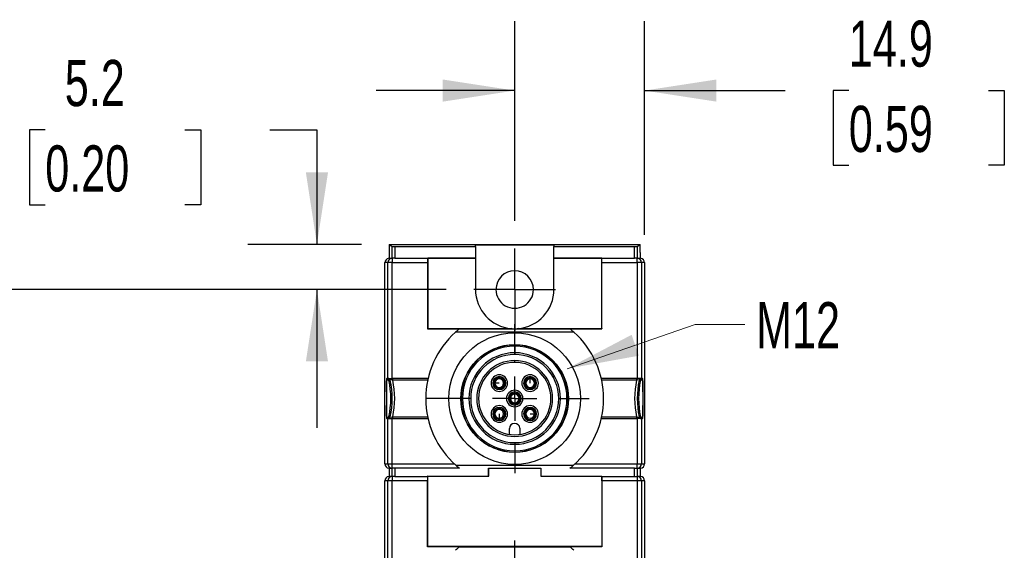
# Model space of a CAD drawing. Header units: millimetres. Extents: x 0 to 699, y 0 to 540.
# Tile 4 of 10: x 127 to 240, y 237 to 298. Entities that reach past the tile are written whole.
import ezdxf

# ---------------------------------------------------------------- set-up
doc = ezdxf.new("R2010")
doc.units = ezdxf.units.MM
doc.header["$LTSCALE"] = 2.5
doc.linetypes.add('CENTERX2', pattern=[20.32, 12.7, -2.54, 2.54, -2.54])
doc.layers.add('CENTER', color=40, linetype='CENTERX2')
doc.layers.add('DIMENSIONS', color=140, linetype='Continuous', lineweight=25)
doc.layers.add('TEXT', color=140, linetype='Continuous', lineweight=25)
doc.styles.add('SLDTEXTSTYLE0', font='TXT', dxfattribs={"width": 0.7})
doc.dimstyles.new('SLDDIMSTYLE0', dxfattribs={"dimtxt": 5.39502, "dimasz": 8.255, "dimexe": 0, "dimexo": 0.0625, "dimgap": 1.348755, "dimtad": 0, "dimtih": 1, "dimtoh": 1, "dimrnd": 1e-09, "dimzin": 4, "dimdsep": 46, "dimtxsty": 'SLDTEXTSTYLE0', "dimsah": 1, "dimcen": 0.09, "dimadec": 0, "dimazin": 1, "dimtfac": 1, "dimtofl": 0, "dimtmove": 0, "dimatfit": 3, "dimfxl": 0, "dimfrac": 2, "dimtolj": 1, "dimtzin": 12, "dimarcsym": 0})
doc.dimstyles.new('SLDDIMSTYLE2', dxfattribs={"dimtxt": 5.39502, "dimasz": 8.255, "dimexe": 0, "dimexo": 0.0625, "dimgap": 1.348755, "dimtad": 0, "dimtih": 1, "dimtoh": 1, "dimrnd": 1e-09, "dimzin": 12, "dimdsep": 46, "dimtxsty": 'SLDTEXTSTYLE0', "dimsah": 1, "dimcen": 0.09, "dimadec": 0, "dimazin": 3, "dimtfac": 1, "dimtmove": 0, "dimatfit": 0, "dimfxl": 0, "dimfrac": 2, "dimtolj": 1, "dimtzin": 12, "dimarcsym": 0})

# ---------------------------------------------------------------- blocks, each defined once
blk = doc.blocks.new('_D')
at = {"layer": 'DIMENSIONS'}
for p, q in [((175.57, 266.8), (108.86, 266.8)), ((116.8, 266.8), (116.8, 239.08)), ((108.78, 229.3), (106.97, 229.3)), ((106.97, 229.3), (106.97, 220.73)), ((124.81, 229.3), (126.63, 229.3)), ((126.63, 229.3), (126.63, 220.73)), ((106.97, 220.73), (108.78, 220.73)), ((126.63, 220.73), (124.81, 220.73)), ((116.8, 191.8), (116.8, 219.52)), ((175.47, 191.8), (108.86, 191.8))]:
    blk.add_line(p, q, dxfattribs=at)
for points in [[(116.8, 266.8), (115.53, 258.55), (118.07, 258.55)], [(116.8, 191.8), (118.07, 200.06), (115.53, 200.06)]]:
    blk.add_solid(points, dxfattribs=at)
at = {"layer": 'DIMENSIONS', "char_height": 5.292, "attachment_point": 1, "style": 'SLDTEXTSTYLE0'}
for s, insert in [('75.0', (108.78, 237.33)), ('2.95', (108.78, 227.55))]:
    blk.add_mtext(s, dxfattribs=dict(at, insert=insert))
blk = doc.blocks.new('_D_2')
at = {"layer": 'DIMENSIONS'}
for p, q in [((129.58, 285.09), (127.77, 285.09)), ((127.77, 285.09), (127.77, 276.51)), ((145.61, 285.09), (147.42, 285.09)), ((147.42, 285.09), (147.42, 276.51)), ((155.34, 285.09), (160.75, 285.09)), ((160.75, 285.09), (160.75, 271.97)), ((127.77, 276.51), (129.58, 276.51)), ((147.42, 276.51), (145.61, 276.51)), ((165.87, 271.97), (152.81, 271.97)), ((175.57, 266.8), (152.81, 266.8)), ((160.75, 266.8), (160.75, 250.93))]:
    blk.add_line(p, q, dxfattribs=at)
for points in [[(160.75, 271.97), (162.02, 280.22), (159.48, 280.22)], [(160.75, 266.8), (159.48, 258.55), (162.02, 258.55)]]:
    blk.add_solid(points, dxfattribs=at)
at = {"layer": 'DIMENSIONS', "char_height": 5.292, "attachment_point": 1, "style": 'SLDTEXTSTYLE0'}
for s, insert in [('5.2', (131.82, 293.12)), ('0.20', (129.58, 283.33))]:
    blk.add_mtext(s, dxfattribs=dict(at, insert=insert))
blk = doc.blocks.new('_D_3')
at = {"layer": 'DIMENSIONS'}
for p, q in [((183.44, 274.67), (183.44, 297.55)), ((198.33, 273.06), (198.33, 297.55)), ((183.44, 289.61), (167.56, 289.61)), ((198.33, 289.61), (214.46, 289.61)), ((221.77, 289.61), (219.96, 289.61)), ((219.96, 289.61), (219.96, 281.04)), ((237.8, 289.61), (239.61, 289.61)), ((239.61, 289.61), (239.61, 281.04)), ((219.96, 281.04), (221.77, 281.04)), ((239.61, 281.04), (237.8, 281.04))]:
    blk.add_line(p, q, dxfattribs=at)
for points in [[(183.44, 289.61), (175.18, 290.88), (175.18, 288.34)], [(198.33, 289.61), (206.59, 288.34), (206.59, 290.88)]]:
    blk.add_solid(points, dxfattribs=at)
at = {"layer": 'DIMENSIONS', "char_height": 5.292, "attachment_point": 1, "style": 'SLDTEXTSTYLE0'}
for s, insert in [('14.9', (221.77, 297.64)), ('0.59', (221.77, 287.86))]:
    blk.add_mtext(s, dxfattribs=dict(at, insert=insert))
blk = doc.blocks.new('SW_CENTERMARKSYMBOL_2')
at = {"layer": 'CENTER', "color": 0}
for p, q in [((0, 5.08), (0, 8.715)), ((0, 0), (0, 2.54)), ((-5.08, 0), (-8.715, 0)), ((0, 0), (-2.54, 0)), ((0, 0), (0, -2.54)), ((0, 0), (2.54, 0)), ((5.08, 0), (8.715, 0)), ((0, -5.08), (0, -8.715))]:
    blk.add_line(p, q, dxfattribs=at)
blk = doc.blocks.new('SW_CENTERMARKSYMBOL_3')
at = {"layer": 'CENTER', "color": 0}
for p, q in [((0, 5.08), (0, 8.54)), ((0, 0), (0, 2.54)), ((-5.08, 0), (-8.54, 0)), ((0, 0), (-2.54, 0)), ((0, 0), (0, -2.54)), ((0, 0), (2.54, 0)), ((5.08, 0), (8.54, 0)), ((0, -5.08), (0, -8.54))]:
    blk.add_line(p, q, dxfattribs=at)
blk = doc.blocks.new('SW_CENTERMARKSYMBOL_4')
at = {"layer": 'CENTER', "color": 0}
for p, q in [((0, 2.54), (0, 4.69)), ((0, 0), (0, 2.54)), ((-2.54, 0), (-4.69, 0)), ((0, 0), (-2.54, 0)), ((0, 0), (0, -2.54)), ((0, 0), (2.54, 0)), ((2.54, 0), (4.69, 0)), ((0, -2.54), (0, -4.69))]:
    blk.add_line(p, q, dxfattribs=at)

msp = doc.modelspace()

# ---------------------------------------------------------------- linework, layer by layer
for p, q in [((169.047, 271.965), (169.379, 271.745)), ((169.047, 271.965), (197.831, 271.965)), ((169.047, 271.965), (169.047, 271.004)), ((169.379, 270.38), (169.379, 271.745)), ((169.679, 271.742), (169.679, 270.38)), ((169.679, 271.742), (178.939, 271.742)), ((187.939, 271.898), (178.939, 271.898)), ((178.939, 271.742), (178.939, 271.898)), ((178.939, 271.742), (178.939, 270.392)), ((187.939, 271.898), (187.939, 271.742)), ((187.939, 270.392), (187.939, 271.742)), ((187.939, 271.742), (197.199, 271.742)), ((197.199, 270.38), (197.199, 271.742)), ((197.499, 271.745), (197.831, 271.965)), ((197.499, 271.745), (197.499, 270.38)), ((197.831, 271.215), (197.831, 271.965)), ((169.047, 271.004), (169.024, 270.98)), ((169.024, 270.98), (169.024, 270.38)), ((169.024, 270.38), (169.379, 270.38)), ((169.384, 270.38), (169.379, 270.38)), ((169.679, 270.38), (169.384, 270.38)), ((169.384, 270.38), (169.384, 269.88)), ((169.679, 270.38), (173.448, 270.38)), ((173.448, 270.392), (173.448, 270.38)), ((173.448, 270.392), (173.456, 270.383)), ((173.448, 270.392), (178.939, 270.392)), ((173.456, 270.383), (173.456, 262.318)), ((178.939, 270.383), (173.456, 270.383)), ((178.939, 270.383), (178.939, 270.392)), ((178.939, 270.383), (178.939, 266.8)), ((187.939, 270.392), (193.43, 270.392)), ((187.939, 270.392), (187.939, 270.383)), ((193.421, 270.383), (187.939, 270.383)), ((187.939, 266.8), (187.939, 270.383)), ((193.421, 270.383), (193.43, 270.392)), ((193.421, 262.318), (193.421, 270.383)), ((193.43, 270.38), (193.43, 270.392)), ((193.43, 270.38), (197.199, 270.38)), ((197.494, 270.38), (197.199, 270.38)), ((197.494, 269.88), (197.494, 270.38)), ((197.499, 270.38), (197.494, 270.38)), ((197.499, 270.38), (197.854, 270.38)), ((197.854, 270.38), (197.854, 270.981)), ((168.547, 246.8), (168.547, 269.88)), ((168.884, 269.88), (168.547, 269.88)), ((168.884, 256.6), (168.884, 269.88)), ((169.384, 269.88), (168.884, 269.88)), ((169.384, 269.88), (173.439, 269.88)), ((169.384, 256.6), (169.384, 269.88)), ((173.439, 269.88), (173.439, 262.3)), ((193.439, 262.3), (193.439, 269.88)), ((193.439, 269.88), (197.494, 269.88)), ((197.494, 269.88), (197.494, 256.6)), ((197.994, 269.88), (197.494, 269.88)), ((197.994, 269.88), (197.994, 256.6)), ((198.331, 269.88), (197.994, 269.88)), ((198.331, 269.88), (198.331, 246.8)), ((173.456, 262.318), (173.439, 262.3)), ((173.439, 262.3), (177.111, 262.3)), ((173.456, 262.318), (183.043, 262.318)), ((177.111, 262.3), (177.122, 262.309)), ((177.122, 262.309), (183.159, 262.309)), ((183.159, 262.309), (183.043, 262.318)), ((183.835, 262.318), (183.719, 262.309)), ((183.719, 262.309), (189.756, 262.309)), ((183.835, 262.318), (193.421, 262.318)), ((189.756, 262.309), (189.767, 262.3)), ((189.767, 262.3), (193.439, 262.3)), ((193.421, 262.318), (193.439, 262.3)), ((190.242, 261.9), (176.636, 261.9)), ((183.439, 260.3), (183.439, 259.55)), ((183.439, 259.55), (183.439, 259.35)), ((183.439, 258.45), (183.439, 258.65)), ((168.726, 256.6), (168.884, 256.6)), ((168.884, 256.6), (169.384, 256.6)), ((173.502, 256.6), (169.384, 256.6)), ((169.453, 256.403), (169.453, 256.6)), ((181.229, 256.51), (181.141, 256.599)), ((185.207, 256.568), (185.207, 256.693)), ((185.207, 256.068), (185.207, 256.568)), ((185.649, 256.51), (185.737, 256.599)), ((197.494, 256.6), (193.376, 256.6)), ((197.425, 256.6), (197.425, 256.403)), ((197.994, 256.6), (197.494, 256.6)), ((197.994, 256.6), (198.151, 256.6)), ((168.722, 256.405), (168.722, 256.319)), ((169.159, 256.403), (169.004, 256.403)), ((173.458, 256.403), (169.453, 256.403)), ((181.171, 256.068), (181.046, 256.068)), ((181.671, 256.068), (181.171, 256.068)), ((197.425, 256.403), (193.42, 256.403)), ((197.874, 256.403), (197.718, 256.403)), ((198.156, 256.319), (198.156, 256.405)), ((175.892, 254.3), (173.239, 254.3)), ((183.439, 254.925), (183.439, 255.05)), ((183.439, 254.3), (183.439, 253.8)), ((183.439, 253.8), (183.439, 253.675)), ((168.722, 252.282), (168.722, 252.196)), ((168.884, 252), (168.726, 252)), ((168.884, 246.8), (168.884, 252)), ((168.884, 252), (169.384, 252)), ((169.004, 252.198), (169.159, 252.198)), ((169.384, 246.8), (169.384, 252)), ((169.384, 252), (173.502, 252)), ((169.453, 252.198), (173.458, 252.198)), ((169.453, 252), (169.453, 252.198)), ((181.229, 252.091), (181.141, 252.002)), ((181.671, 252.533), (181.671, 252.033)), ((181.671, 252.033), (181.671, 251.908)), ((185.207, 252.533), (185.707, 252.533)), ((185.649, 252.091), (185.737, 252.002)), ((185.707, 252.533), (185.832, 252.533)), ((193.376, 252), (197.494, 252)), ((193.42, 252.198), (197.425, 252.198)), ((197.425, 252.198), (197.425, 252)), ((197.494, 252), (197.494, 246.8)), ((197.994, 252), (197.494, 252)), ((197.718, 252.198), (197.874, 252.198)), ((197.994, 252), (197.994, 246.8)), ((198.151, 252), (197.994, 252)), ((198.156, 252.196), (198.156, 252.282)), ((182.838, 250.194), (182.838, 250.859)), ((184.038, 250.899), (184.038, 250.194)), ((168.547, 246.8), (168.884, 246.8)), ((168.884, 246.8), (169.384, 246.8)), ((169.024, 246.3), (169.379, 246.3)), ((169.024, 246.3), (169.024, 245.38)), ((169.379, 246.3), (169.384, 246.3)), ((169.379, 245.38), (169.379, 246.3)), ((169.384, 246.3), (169.384, 246.8)), ((169.384, 246.8), (176.526, 246.8)), ((169.679, 246.3), (169.384, 246.3)), ((177.111, 246.3), (169.679, 246.3)), ((169.679, 246.3), (169.679, 245.38)), ((176.692, 246.65), (190.186, 246.65)), ((180.448, 246.3), (186.43, 246.3)), ((180.448, 245.392), (180.448, 246.3)), ((180.456, 245.383), (180.456, 246.3)), ((186.421, 246.3), (186.421, 245.383)), ((186.43, 246.3), (186.43, 245.392)), ((197.199, 246.3), (189.767, 246.3)), ((190.352, 246.8), (197.494, 246.8)), ((197.199, 246.3), (197.494, 246.3)), ((197.199, 245.38), (197.199, 246.3)), ((197.494, 246.3), (197.494, 246.8)), ((197.494, 246.8), (197.994, 246.8)), ((197.494, 246.3), (197.499, 246.3)), ((197.499, 246.3), (197.854, 246.3)), ((197.499, 246.3), (197.499, 245.38)), ((197.854, 245.38), (197.854, 246.3)), ((197.994, 246.8), (198.331, 246.8)), ((169.379, 245.38), (169.024, 245.38)), ((169.384, 245.38), (169.379, 245.38)), ((169.679, 245.38), (169.384, 245.38)), ((169.384, 245.38), (169.384, 244.88)), ((169.679, 245.38), (173.448, 245.38)), ((173.448, 245.38), (173.448, 245.392)), ((173.456, 245.383), (173.448, 245.392)), ((173.448, 245.392), (180.448, 245.392)), ((173.456, 237.318), (173.456, 245.383)), ((173.456, 245.383), (180.456, 245.383)), ((180.448, 245.392), (180.456, 245.383)), ((186.43, 245.392), (186.421, 245.383)), ((186.421, 245.383), (193.421, 245.383)), ((186.43, 245.392), (193.43, 245.392)), ((193.43, 245.392), (193.421, 245.383)), ((193.421, 245.383), (193.421, 237.318)), ((193.43, 245.392), (193.43, 245.38)), ((193.43, 245.38), (197.199, 245.38)), ((197.199, 245.38), (197.494, 245.38)), ((197.494, 245.38), (197.494, 244.88)), ((197.499, 245.38), (197.494, 245.38)), ((197.854, 245.38), (197.499, 245.38)), ((168.547, 221.8), (168.547, 244.88)), ((168.884, 244.88), (168.547, 244.88)), ((168.884, 231.6), (168.884, 244.88)), ((169.384, 244.88), (168.884, 244.88)), ((169.384, 231.6), (169.384, 244.88)), ((173.439, 244.88), (169.384, 244.88)), ((173.439, 237.3), (173.439, 244.88)), ((193.439, 244.88), (193.439, 237.3)), ((197.494, 244.88), (193.439, 244.88)), ((197.494, 244.88), (197.494, 231.6)), ((197.994, 244.88), (197.494, 244.88)), ((197.994, 244.88), (197.994, 231.6)), ((198.331, 244.88), (197.994, 244.88)), ((198.331, 244.88), (198.331, 221.8)), ((173.439, 237.3), (173.456, 237.318)), ((177.111, 237.3), (173.439, 237.3)), ((193.421, 237.318), (173.456, 237.318)), ((177.111, 237.3), (177.122, 237.309)), ((177.122, 237.309), (189.756, 237.309)), ((189.756, 237.309), (189.767, 237.3)), ((193.439, 237.3), (189.767, 237.3)), ((193.439, 237.3), (193.421, 237.318))]:
    msp.add_line(p, q)
for radius in [7.546, 6.175]:
    msp.add_circle((183.439, 254.3), radius)
for centre, radius, start, end in [((169.384, 269.88), 0.5, 90.00436, 180.00436), ((197.494, 269.88), 0.5, 359.99564, 89.99564), ((183.439, 266.8), 2.15, 359.99998, 179.99998), ((183.439, 266.8), 4.5, 180, 264.95184), ((183.439, 266.8), 2.15, 179.99998, 359.99998), ((183.439, 266.8), 4.5, 275.04815, 360), ((183.439, 254.3), 10.2, 128.34275, 131.83248), ((183.439, 266.8), 4.5, 266.431, 273.569), ((183.439, 254.3), 10.2, 48.16752, 51.65725), ((183.439, 254.3), 10.2, 131.83248, 180), ((183.439, 254.3), 10.2, 311.40962, 48.16752), ((183.439, 254.3), 6.15, 90, 270), ((183.439, 254.3), 6, 90, 270), ((183.439, 254.3), 6.15, 270, 90), ((183.439, 254.3), 6, 270, 90), ((183.439, 254.3), 5.25, 90, 270), ((183.439, 254.3), 5.05, 90, 270), ((183.439, 254.3), 5.25, 270, 90), ((183.439, 254.3), 5.05, 270, 90), ((183.439, 254.3), 4.35, 90, 270), ((183.439, 254.3), 4.15, 90, 270), ((183.439, 254.3), 4.35, 270, 90), ((183.439, 254.3), 4.15, 270, 90), ((171.253, 256.447), 2.531, 176.52235, 180.95101), ((168.759, 256.35), 0.25, 12.132, 89.99684), ((168.915, 256.35), 0.25, 12.132, 89.99684), ((169.306, 255.991), 0.437, 70.39827, 109.60173), ((181.671, 256.068), 0.95, 135, 315), ((181.671, 256.068), 0.75, 135, 315), ((181.671, 256.068), 0.95, 315, 135), ((181.671, 256.068), 0.625, 135, 270), ((181.671, 256.068), 0.75, 315, 135), ((181.671, 256.068), 0.5, 0, 180), ((181.671, 256.068), 0.625, 292.5, 135), ((185.207, 256.068), 0.95, 45, 225), ((185.207, 256.068), 0.75, 45, 225), ((185.207, 256.068), 0.95, 225, 45), ((185.207, 256.068), 0.625, 45, 270), ((185.207, 256.068), 0.75, 225, 45), ((185.207, 256.068), 0.5, 90, 270), ((185.207, 256.068), 0.5, 270, 90), ((185.207, 256.068), 0.625, 292.5, 45), ((197.572, 255.991), 0.438, 70.42484, 109.57516), ((197.963, 256.35), 0.25, 90.00316, 167.868), ((198.119, 256.35), 0.25, 90.00316, 167.868), ((195.597, 256.446), 2.559, 359.07335, 3.45329), ((168.859, 255.876), 0.546, 74.67355, 104.55348), ((106.642, 254.3), 62.113, 358.13806, 1.86194), ((159.178, 254.3), 10.048, 347.92107, 12.07893), ((159.204, 254.3), 10.175, 348.07463, 11.92537), ((159.708, 254.3), 9.969, 347.82473, 12.17527), ((181.671, 256.068), 0.5, 180, 0), ((181.671, 256.068), 0.625, 270, 292.5), ((185.207, 256.068), 0.625, 270, 292.5), ((207.17, 254.3), 9.969, 167.82473, 192.17527), ((207.674, 254.3), 10.175, 168.07463, 191.92537), ((207.699, 254.3), 10.048, 167.92107, 192.07893), ((198.018, 255.876), 0.546, 75.44652, 105.32644), ((260.236, 254.3), 62.113, 178.13806, 181.86194), ((183.439, 254.3), 10.2, 180, 228.59038), ((183.439, 254.3), 0.95, 90, 270), ((183.439, 254.3), 0.75, 90, 270), ((183.439, 254.3), 0.625, 90, 270), ((183.439, 254.3), 0.5, 90, 270), ((183.439, 254.3), 0.95, 270, 90), ((183.439, 254.3), 0.75, 270, 90), ((183.439, 254.3), 0.625, 292.5, 90), ((183.439, 254.3), 0.5, 270, 90), ((181.671, 252.533), 0.95, 45, 225), ((181.671, 252.533), 0.75, 45, 225), ((181.671, 252.533), 0.95, 225, 45), ((181.671, 252.533), 0.625, 22.5, 225), ((181.671, 252.533), 0.75, 225, 45), ((183.439, 254.3), 0.625, 270, 292.5), ((185.207, 252.533), 0.95, 135, 315), ((185.207, 252.533), 0.75, 135, 315), ((185.207, 252.533), 0.95, 315, 135), ((185.207, 252.533), 0.625, 315, 270), ((185.207, 252.533), 0.75, 315, 135), ((168.859, 252.725), 0.546, 255.44652, 285.32644), ((171.281, 252.155), 2.559, 179.07332, 183.45332), ((168.759, 252.25), 0.25, 270.00316, 347.868), ((168.915, 252.25), 0.25, 270.00316, 347.868), ((169.306, 252.61), 0.438, 250.42482, 289.57518), ((181.671, 252.533), 0.5, 90, 270), ((181.671, 252.533), 0.625, 225, 270), ((181.671, 252.533), 0.5, 270, 90), ((181.671, 252.533), 0.625, 270, 22.5), ((185.207, 252.533), 0.5, 0, 180), ((185.207, 252.533), 0.5, 180, 0), ((185.207, 252.533), 0.625, 270, 292.5), ((185.207, 252.533), 0.625, 292.5, 315), ((197.572, 252.61), 0.437, 250.39828, 289.60172), ((197.963, 252.25), 0.25, 192.132, 269.99684), ((198.119, 252.25), 0.25, 192.132, 269.99684), ((198.018, 252.725), 0.546, 254.67356, 284.55348), ((195.625, 252.154), 2.531, 356.52242, 0.95094), ((183.439, 250.85), 0.601, 4.66458, 179.20806), ((169.384, 246.8), 0.5, 179.99564, 269.99564), ((183.439, 254.3), 10.2, 228.59038, 231.65725), ((183.439, 254.3), 10.2, 308.34275, 311.40962), ((197.494, 246.8), 0.5, 270.00436, 0.00436), ((169.384, 244.88), 0.5, 90.00436, 180.00436), ((197.494, 244.88), 0.5, 359.99564, 89.99564), ((183.439, 229.3), 10.2, 128.34275, 131.83248), ((183.439, 229.3), 10.2, 48.16752, 51.65725)]:
    msp.add_arc(centre, radius, start, end)
for centre, major_axis, ratio, start_param, end_param in [((169.274, 270.73), (-0.131, 0.557), 0.3820701, 0.6687142, 1.0174657), ((169.679, 271.746), (0.3, 0), 0.011572, 3.1590459, 4.712389), ((197.199, 271.746), (0.3, 0), 0.011572, 4.712389, 6.265732), ((197.604, 271.23), (-0.131, 0.557), 0.3820701, 4.1590586, 4.5946636), ((169.047, 269.88), (-0.5, 0), 0.9998477, 4.8059069, 6.2831853), ((169.024, 269.88), (0, 0.5), 0.5000762, 0, 0.0935181), ((173.448, 269.88), (0, 0.5), 0.0174551, 0, 1.5707963), ((193.43, 269.88), (0, 0.5), 0.0174551, 4.712389, 6.2831853), ((197.854, 269.88), (0, 0.5), 0.5000762, 6.1896645, 6.2831855), ((197.831, 269.88), (-0.5, 0), 0.9998477, 3.1415927, 4.618868), ((168.893, 254.3), (0, 10), 0.0174551, 1.3675893, 1.7740033), ((197.985, 254.3), (0, 10), 0.0174551, 4.509182, 4.915596), ((169.047, 246.8), (0.5, 0), 0.9998477, 3.1415927, 4.6188553), ((169.024, 246.8), (0, 0.5), 0.5000762, 3.0480591, 3.1415929), ((197.854, 246.8), (0, 0.5), 0.5000762, 3.1415925, 3.235098), ((197.831, 246.8), (-0.5, 0), 0.9998477, 1.6643016, 3.1415927), ((169.047, 244.88), (-0.5, 0), 0.9998477, 4.8059234, 6.2831853), ((169.024, 244.88), (0, 0.5), 0.5000762, 6.2831851, 6.3767198), ((173.448, 244.88), (0, 0.5), 0.0174551, 0, 1.5707963), ((193.43, 244.88), (0, 0.5), 0.0174551, 4.712389, 6.2831853), ((197.854, 244.88), (0, 0.5), 0.5000762, 6.1896809, 6.2831854), ((197.831, 244.88), (-0.5, 0), 0.9998477, 3.1415927, 4.6188844)]:
    msp.add_ellipse(centre, major_axis=major_axis, ratio=ratio, start_param=start_param, end_param=end_param)
msp.add_solid([(189.462, 257.722), (197.681, 259.21), (196.854, 261.611)])
at = {"layer": 'TEXT', "linetype": 'CENTERX2', "lineweight": 18, "flags": 128}
msp.add_lwpolyline([(209.831, 262.78), (204.146, 262.78), (189.462, 257.722)], dxfattribs=at)

# ---------------------------------------------------------------- block references
at = {"layer": 'CENTER'}
for name, p in [('SW_CENTERMARKSYMBOL_4', (183.439, 266.8)), ('SW_CENTERMARKSYMBOL_3', (183.439, 254.3)), ('SW_CENTERMARKSYMBOL_2', (183.439, 229.3))]:
    msp.add_blockref(name, p, dxfattribs=at)

# ---------------------------------------------------------------- texts
at = {"layer": 'TEXT', "linetype": 'CENTERX2', "lineweight": 18, "insert": (211.128, 265.354), "char_height": 5.2917, "attachment_point": 1, "style": 'SLDTEXTSTYLE0'}
msp.add_mtext('M12', dxfattribs=at)

# ---------------------------------------------------------------- dimensions: what is measured, and where the dimension line sits
at = {"layer": 'DIMENSIONS'}
for base, p1, p2, angle, dimstyle, picture, middle in [((183.439, 289.613), (198.331, 269.88), (183.439, 271.49), 360, 'SLDDIMSTYLE2', '_D_3', (229.783, 289.613)), ((160.7489904, 271.9654284), (178.7489132, 266.8004283), (169.0472112, 271.9654284), 90, 'SLDDIMSTYLE2', '_D_2', (160.7489904, 285.0873647)), ((116.798, 191.8), (178.749, 266.8), (178.649, 191.8), 90, 'SLDDIMSTYLE0', '_D', (116.798, 229.3))]:
    dim = msp.add_linear_dim(base=base, p1=p1, p2=p2, angle=angle, dimstyle=dimstyle, dxfattribs=at)
    dim.commit()
    dim.dimension.update_dxf_attribs({"geometry": picture, "text_midpoint": middle, "dimtype": 160})

doc.saveas('drawing.dxf')
